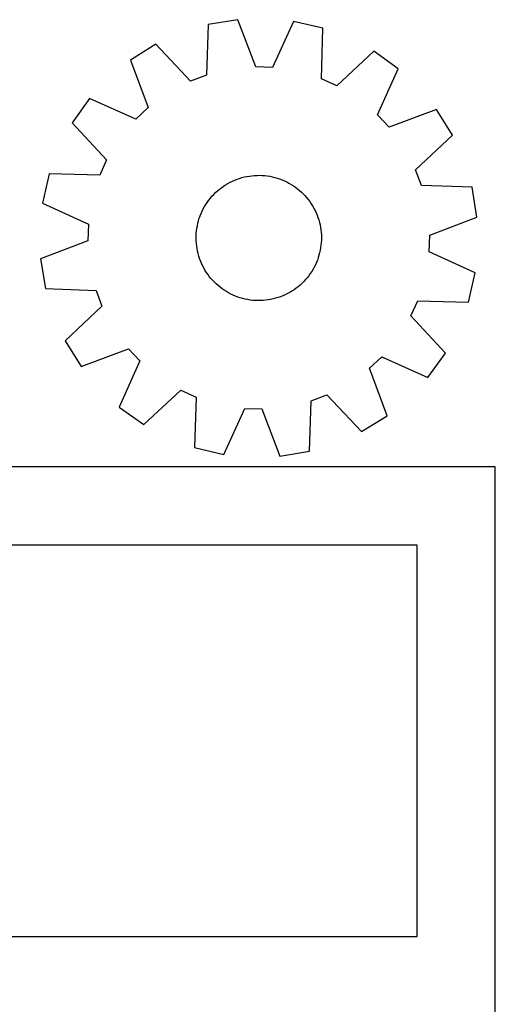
# Model space of a CAD drawing. Header units: millimetres. Extents: x 7 to 1243, y 7 to 2493.
# Tile 10 of 12: x 1061 to 1243, y 1268 to 1646. Entities that reach past the tile are written whole.
import ezdxf

# ---------------------------------------------------------------- set-up
doc = ezdxf.new("R2010")
doc.units = ezdxf.units.MM
doc.layers.add('CUT', color=7, linetype='CONTINUOUS', true_color=0x000000)

msp = doc.modelspace()

# ---------------------------------------------------------------- linework, layer by layer
at = {"layer": 'CUT'}
for p, q in [((1144.815475, 1645.650098), (1133.434836, 1643.761578)), ((1151.718104, 1627.544957), (1144.815475, 1645.650098)), ((1166.1878, 1644.96795), (1158.14466, 1627.339838)), ((1177.424846, 1642.357533), (1166.1878, 1644.96795)), ((1133.434836, 1643.761578), (1132.749929, 1624.39735)), ((1176.873506, 1622.989042), (1177.424846, 1642.357533)), ((1113.428335, 1636.212966), (1103.6367, 1630.113019)), ((1126.73407, 1622.127519), (1113.428335, 1636.212966)), ((1196.909253, 1633.548475), (1182.732374, 1620.3402)), ((1206.291966, 1626.836533), (1196.909253, 1633.548475)), ((1103.6367, 1630.113019), (1110.414298, 1611.960702)), ((1158.14466, 1627.339838), (1151.718104, 1627.544957)), ((1198.370594, 1609.153369), (1206.291966, 1626.836533)), ((1132.749929, 1624.39735), (1126.73407, 1622.127519)), ((1182.732374, 1620.3402), (1176.873506, 1622.989042)), ((1088.041833, 1615.482854), (1081.32989, 1606.100141)), ((1105.724996, 1607.561482), (1088.041833, 1615.482854)), ((1110.414298, 1611.960702), (1105.724996, 1607.561482)), ((1220.92213, 1611.241665), (1202.769814, 1604.464067)), ((1227.022077, 1601.45003), (1220.92213, 1611.241665)), ((1202.769814, 1604.464067), (1198.370594, 1609.153369)), ((1081.32989, 1606.100141), (1094.538165, 1591.923262)), ((1212.93663, 1588.144295), (1227.022077, 1601.45003)), ((1094.538165, 1591.923262), (1091.889324, 1586.064395)), ((1215.206461, 1582.128437), (1212.93663, 1588.144295)), ((1072.520833, 1586.615735), (1069.910416, 1575.378689)), ((1091.889324, 1586.064395), (1072.520833, 1586.615735)), ((1142.721622, 1583.795665), (1143.617647, 1584.190422)), ((1143.617647, 1584.190422), (1144.529029, 1584.548303)), ((1144.529029, 1584.548303), (1145.454249, 1584.868712)), ((1145.454249, 1584.868712), (1146.391769, 1585.151117)), ((1146.391769, 1585.151117), (1147.340027, 1585.395046)), ((1147.340027, 1585.395046), (1148.297446, 1585.600094)), ((1148.297446, 1585.600094), (1149.262431, 1585.765919)), ((1149.262431, 1585.765919), (1150.233377, 1585.892247)), ((1150.233377, 1585.892247), (1151.208668, 1585.978865)), ((1151.208668, 1585.978865), (1152.186681, 1586.025631)), ((1152.186681, 1586.025631), (1153.165787, 1586.032466)), ((1153.165787, 1586.032466), (1154.144357, 1585.999359)), ((1154.144357, 1585.999359), (1155.120762, 1585.926365)), ((1155.120762, 1585.926365), (1156.093377, 1585.813606)), ((1156.093377, 1585.813606), (1157.060584, 1585.661269)), ((1157.060584, 1585.661269), (1158.020772, 1585.469608)), ((1158.020772, 1585.469608), (1158.972343, 1585.238941)), ((1158.972343, 1585.238941), (1159.913714, 1584.969654)), ((1159.913714, 1584.969654), (1160.843318, 1584.662193)), ((1160.843318, 1584.662193), (1161.759607, 1584.317071)), ((1161.759607, 1584.317071), (1162.661056, 1583.934861)), ((1137.000846, 1580.06246), (1137.74936, 1580.693666)), ((1137.74936, 1580.693666), (1138.522997, 1581.293816)), ((1138.522997, 1581.293816), (1139.32047, 1581.861912)), ((1139.32047, 1581.861912), (1140.140451, 1582.397006)), ((1140.140451, 1582.397006), (1140.981576, 1582.89821)), ((1140.981576, 1582.89821), (1141.842443, 1583.364688)), ((1141.842443, 1583.364688), (1142.721622, 1583.795665)), ((1162.661056, 1583.934861), (1163.546166, 1583.516202)), ((1163.546166, 1583.516202), (1164.413462, 1583.061788)), ((1164.413462, 1583.061788), (1165.261502, 1582.572376)), ((1165.261502, 1582.572376), (1166.088874, 1582.048782)), ((1166.088874, 1582.048782), (1166.8942, 1581.491876)), ((1166.8942, 1581.491876), (1167.676141, 1580.902585)), ((1167.676141, 1580.902585), (1168.433395, 1580.28189)), ((1234.570689, 1581.44353), (1215.206461, 1582.128437)), ((1236.459209, 1570.06289), (1234.570689, 1581.44353)), ((1133.677147, 1576.479065), (1134.282266, 1577.248822)), ((1134.282266, 1577.248822), (1134.918278, 1577.993257)), ((1134.918278, 1577.993257), (1135.584126, 1578.711131)), ((1135.584126, 1578.711131), (1136.2787, 1579.401248)), ((1136.2787, 1579.401248), (1137.000846, 1580.06246)), ((1168.433395, 1580.28189), (1169.164701, 1579.630825)), ((1169.164701, 1579.630825), (1169.868843, 1578.950472)), ((1169.868843, 1578.950472), (1170.544648, 1578.241965)), ((1170.544648, 1578.241965), (1171.190992, 1577.506482)), ((1171.190992, 1577.506482), (1171.806798, 1576.745248)), ((1171.806798, 1576.745248), (1172.391043, 1575.959529)), ((1069.910416, 1575.378689), (1087.538527, 1567.335549)), ((1131.14832, 1572.296635), (1131.584947, 1573.173021)), ((1131.584947, 1573.173021), (1132.056958, 1574.030867)), ((1132.056958, 1574.030867), (1132.563567, 1574.868747)), ((1132.563567, 1574.868747), (1133.10393, 1575.685266)), ((1133.10393, 1575.685266), (1133.677147, 1576.479065)), ((1172.391043, 1575.959529), (1172.942752, 1575.150634)), ((1172.942752, 1575.150634), (1173.461009, 1574.319908)), ((1173.461009, 1574.319908), (1173.944951, 1573.468735)), ((1173.944951, 1573.468735), (1174.393772, 1572.598531)), ((1129.769267, 1568.635291), (1130.057701, 1569.570973)), ((1130.057701, 1569.570973), (1130.384061, 1570.494111)), ((1130.384061, 1570.494111), (1130.747802, 1571.40317)), ((1130.747802, 1571.40317), (1131.14832, 1572.296635)), ((1174.393772, 1572.598531), (1174.806724, 1571.710744)), ((1174.806724, 1571.710744), (1175.183122, 1570.806853)), ((1175.183122, 1570.806853), (1175.522338, 1569.888361)), ((1175.522338, 1569.888361), (1175.823807, 1568.956797)), ((1218.354068, 1563.160261), (1236.459209, 1570.06289)), ((1087.538527, 1567.335549), (1087.333408, 1560.908993)), ((1129.003419, 1564.798533), (1129.135995, 1565.768646)), ((1129.135995, 1565.768646), (1129.30803, 1566.732544)), ((1129.30803, 1566.732544), (1129.519238, 1567.688622)), ((1129.519238, 1567.688622), (1129.769267, 1568.635291)), ((1175.823807, 1568.956797), (1176.087029, 1568.013712)), ((1176.087029, 1568.013712), (1176.311564, 1567.060675)), ((1176.311564, 1567.060675), (1176.49704, 1566.099273)), ((1176.49704, 1566.099273), (1176.643146, 1565.131105)), ((1128.844323, 1561.867087), (1128.857462, 1562.846129)), ((1128.871129, 1560.888325), (1128.844323, 1561.867087)), ((1128.857462, 1562.846129), (1128.910523, 1563.82382)), ((1128.910523, 1563.82382), (1129.003419, 1564.798533)), ((1176.643146, 1565.131105), (1176.749642, 1564.157784)), ((1176.749642, 1564.157784), (1176.816348, 1563.180929)), ((1176.816348, 1563.180929), (1176.843154, 1562.202167)), ((1176.843154, 1562.202167), (1176.830015, 1561.223125)), ((1218.14895, 1556.733706), (1218.354068, 1563.160261)), ((1087.333408, 1560.908993), (1069.228267, 1554.006364)), ((1128.937835, 1559.91147), (1128.871129, 1560.888325)), ((1129.04433, 1558.938149), (1128.937835, 1559.91147)), ((1129.190437, 1557.969981), (1129.04433, 1558.938149)), ((1129.375913, 1557.008579), (1129.190437, 1557.969981)), ((1176.551482, 1558.300608), (1176.379447, 1557.33671)), ((1176.684058, 1559.270721), (1176.551482, 1558.300608)), ((1176.776954, 1560.245434), (1176.684058, 1559.270721)), ((1176.830015, 1561.223125), (1176.776954, 1560.245434)), ((1069.228267, 1554.006364), (1071.116788, 1542.625724)), ((1129.600448, 1556.055543), (1129.375913, 1557.008579)), ((1129.86367, 1555.112457), (1129.600448, 1556.055543)), ((1130.165139, 1554.180893), (1129.86367, 1555.112457)), ((1130.504355, 1553.262401), (1130.165139, 1554.180893)), ((1175.629776, 1554.498282), (1175.303416, 1553.575143)), ((1175.91821, 1555.433964), (1175.629776, 1554.498282)), ((1176.168239, 1556.380632), (1175.91821, 1555.433964)), ((1176.379447, 1557.33671), (1176.168239, 1556.380632)), ((1235.777061, 1548.690565), (1218.14895, 1556.733706)), ((1130.880752, 1552.35851), (1130.504355, 1553.262401)), ((1131.293705, 1551.470723), (1130.880752, 1552.35851)), ((1131.742526, 1550.600519), (1131.293705, 1551.470723)), ((1132.226467, 1549.749346), (1131.742526, 1550.600519)), ((1174.102529, 1550.896234), (1173.630518, 1550.038387)), ((1174.539157, 1551.772619), (1174.102529, 1550.896234)), ((1174.939675, 1552.666085), (1174.539157, 1551.772619)), ((1175.303416, 1553.575143), (1174.939675, 1552.666085)), ((1132.744724, 1548.91862), (1132.226467, 1549.749346)), ((1133.296434, 1548.109725), (1132.744724, 1548.91862)), ((1133.880678, 1547.324007), (1133.296434, 1548.109725)), ((1134.496485, 1546.562772), (1133.880678, 1547.324007)), ((1135.142829, 1545.827289), (1134.496485, 1546.562772)), ((1171.405211, 1546.820432), (1170.769198, 1546.075997)), ((1172.010329, 1547.590189), (1171.405211, 1546.820432)), ((1172.583547, 1548.383988), (1172.010329, 1547.590189)), ((1173.12391, 1549.200507), (1172.583547, 1548.383988)), ((1173.630518, 1550.038387), (1173.12391, 1549.200507)), ((1233.166644, 1537.45352), (1235.777061, 1548.690565)), ((1135.818634, 1545.118782), (1135.142829, 1545.827289)), ((1136.522775, 1544.43843), (1135.818634, 1545.118782)), ((1137.254082, 1543.787364), (1136.522775, 1544.43843)), ((1138.011336, 1543.166669), (1137.254082, 1543.787364)), ((1138.793276, 1542.577379), (1138.011336, 1543.166669)), ((1167.164479, 1542.775438), (1166.367007, 1542.207342)), ((1167.938117, 1543.375588), (1167.164479, 1542.775438)), ((1168.686631, 1544.006794), (1167.938117, 1543.375588)), ((1169.408776, 1544.668006), (1168.686631, 1544.006794)), ((1170.103351, 1545.358123), (1169.408776, 1544.668006)), ((1170.769198, 1546.075997), (1170.103351, 1545.358123)), ((1071.116788, 1542.625724), (1090.481015, 1541.940818)), ((1090.481015, 1541.940818), (1092.750847, 1535.924959)), ((1139.598603, 1542.020472), (1138.793276, 1542.577379)), ((1140.425974, 1541.496878), (1139.598603, 1542.020472)), ((1141.274014, 1541.007466), (1140.425974, 1541.496878)), ((1142.141311, 1540.553053), (1141.274014, 1541.007466)), ((1143.02642, 1540.134393), (1142.141311, 1540.553053)), ((1143.92787, 1539.752184), (1143.02642, 1540.134393)), ((1144.844159, 1539.407061), (1143.92787, 1539.752184)), ((1145.773763, 1539.0996), (1144.844159, 1539.407061)), ((1146.715134, 1538.830313), (1145.773763, 1539.0996)), ((1159.295708, 1538.918138), (1158.34745, 1538.674208)), ((1160.233228, 1539.200542), (1159.295708, 1538.918138)), ((1161.158448, 1539.520951), (1160.233228, 1539.200542)), ((1162.06983, 1539.878832), (1161.158448, 1539.520951)), ((1162.965855, 1540.27359), (1162.06983, 1539.878832)), ((1163.845034, 1540.704566), (1162.965855, 1540.27359)), ((1164.705901, 1541.171044), (1163.845034, 1540.704566)), ((1165.547026, 1541.672248), (1164.705901, 1541.171044)), ((1166.367007, 1542.207342), (1165.547026, 1541.672248)), ((1092.750847, 1535.924959), (1078.665399, 1522.619224)), ((1147.666705, 1538.599646), (1146.715134, 1538.830313)), ((1148.626893, 1538.407985), (1147.666705, 1538.599646)), ((1149.5941, 1538.255648), (1148.626893, 1538.407985)), ((1150.566715, 1538.142889), (1149.5941, 1538.255648)), ((1151.54312, 1538.069895), (1150.566715, 1538.142889)), ((1152.52169, 1538.036788), (1151.54312, 1538.069895)), ((1153.500796, 1538.043623), (1152.52169, 1538.036788)), ((1154.478808, 1538.090389), (1153.500796, 1538.043623)), ((1155.454099, 1538.177007), (1154.478808, 1538.090389)), ((1156.425046, 1538.303335), (1155.454099, 1538.177007)), ((1157.390031, 1538.46916), (1156.425046, 1538.303335)), ((1158.34745, 1538.674208), (1157.390031, 1538.46916)), ((1211.149312, 1532.145992), (1213.798153, 1538.004859)), ((1213.798153, 1538.004859), (1233.166644, 1537.45352)), ((1224.357586, 1517.969113), (1211.149312, 1532.145992)), ((1078.665399, 1522.619224), (1084.765347, 1512.827589)), ((1084.765347, 1512.827589), (1102.917663, 1519.605187)), ((1102.917663, 1519.605187), (1107.316883, 1514.915885)), ((1195.273179, 1512.108552), (1199.96248, 1516.507772)), ((1199.96248, 1516.507772), (1217.645644, 1508.5864)), ((1217.645644, 1508.5864), (1224.357586, 1517.969113)), ((1107.316883, 1514.915885), (1099.395511, 1497.232721)), ((1202.050776, 1493.956235), (1195.273179, 1512.108552)), ((1108.778224, 1490.520779), (1122.955103, 1503.729054)), ((1122.955103, 1503.729054), (1128.813971, 1501.080212)), ((1172.937548, 1499.671904), (1178.953407, 1501.941735)), ((1178.953407, 1501.941735), (1192.259142, 1487.856288)), ((1128.813971, 1501.080212), (1128.262631, 1481.711722)), ((1172.252641, 1480.307676), (1172.937548, 1499.671904)), ((1099.395511, 1497.232721), (1108.778224, 1490.520779)), ((1139.499676, 1479.101304), (1147.542817, 1496.729416)), ((1147.542817, 1496.729416), (1153.969372, 1496.524297)), ((1153.969372, 1496.524297), (1160.872002, 1478.419156)), ((1192.259142, 1487.856288), (1202.050776, 1493.956235)), ((1128.262631, 1481.711722), (1139.499676, 1479.101304)), ((1160.872002, 1478.419156), (1172.252641, 1480.307676)), ((1243.482634, 1474.388368), (973.482634, 1474.388368)), ((1243.482634, 1264.388368), (1243.482634, 1474.388368)), ((1213.482634, 1444.388368), (1003.482634, 1444.388368)), ((1213.482634, 1294.388368), (1213.482634, 1444.388368)), ((1003.482634, 1294.388368), (1213.482634, 1294.388368))]:
    msp.add_line(p, q, dxfattribs=at)

doc.saveas('drawing.dxf')
